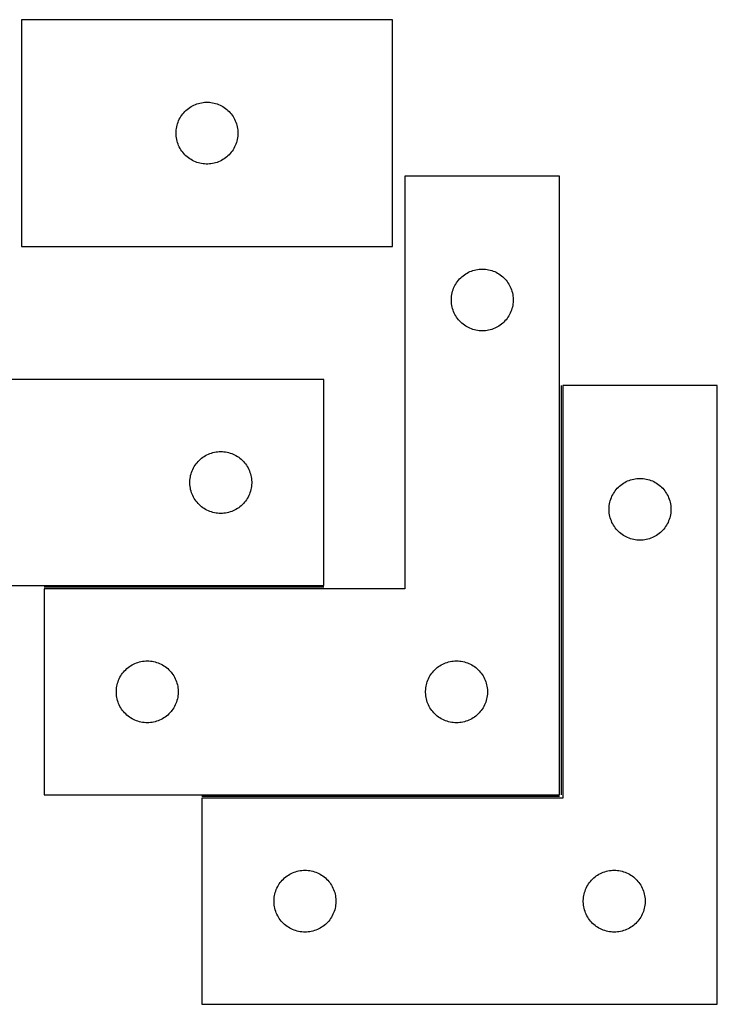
# Model space of a CAD drawing. Header units: millimetres. Extents: x 7 to 1493, y 7 to 485.
# Tile 6 of 6: x 1155 to 1493, y 7 to 484. Entities that reach past the tile are written whole.
import ezdxf

# ---------------------------------------------------------------- set-up
doc = ezdxf.new("R2010")
doc.units = ezdxf.units.MM
doc.layers.add('COMMON', color=5, linetype='CONTINUOUS', true_color=0x0000ff)
doc.layers.add('CUT', color=7, linetype='CONTINUOUS', true_color=0x000000)

msp = doc.modelspace()

# ---------------------------------------------------------------- linework, layer by layer
at = {"layer": 'COMMON'}
for p, q in [((1417.141898, 306.657256), (1417.141898, 108.157257)), ((1302.04363, 208.907258), (1166.391898, 208.907258)), ((1416.391898, 107.407257), (1242.891899, 107.407257))]:
    msp.add_line(p, q, dxfattribs=at)
at = {"layer": 'CUT'}
for p, q in [((1335.362244, 484.053253), (1155.362244, 484.053253)), ((1155.362244, 484.053253), (1155.362244, 374.053253)), ((1335.362244, 374.053253), (1335.362244, 484.053253)), ((1243.436269, 443.929093), (1244.204612, 444.008515)), ((1244.204612, 444.008515), (1244.976025, 444.04828)), ((1244.976025, 444.04828), (1245.748463, 444.04828)), ((1245.748463, 444.04828), (1246.519876, 444.008515)), ((1246.519876, 444.008515), (1247.288219, 443.929093)), ((1234.095265, 438.955534), (1234.619961, 439.522415)), ((1234.619961, 439.522415), (1235.173144, 440.061533)), ((1235.173144, 440.061533), (1235.753346, 440.571459)), ((1235.753346, 440.571459), (1236.35903, 441.050841)), ((1236.35903, 441.050841), (1236.988588, 441.498408)), ((1236.988588, 441.498408), (1237.640352, 441.912972)), ((1237.640352, 441.912972), (1238.312593, 442.293434)), ((1238.312593, 442.293434), (1239.003528, 442.638786)), ((1239.003528, 442.638786), (1239.711325, 442.948112)), ((1239.711325, 442.948112), (1240.434108, 443.220591)), ((1240.434108, 443.220591), (1241.169959, 443.455501)), ((1241.169959, 443.455501), (1241.916928, 443.652218)), ((1241.916928, 443.652218), (1242.673033, 443.810222)), ((1242.673033, 443.810222), (1243.436269, 443.929093)), ((1247.288219, 443.929093), (1248.051455, 443.810222)), ((1248.051455, 443.810222), (1248.80756, 443.652218)), ((1248.80756, 443.652218), (1249.554528, 443.455501)), ((1249.554528, 443.455501), (1250.29038, 443.220591)), ((1250.29038, 443.220591), (1251.013162, 442.948112)), ((1251.013162, 442.948112), (1251.72096, 442.638786)), ((1251.72096, 442.638786), (1252.411895, 442.293434)), ((1252.411895, 442.293434), (1253.084136, 441.912972)), ((1253.084136, 441.912972), (1253.7359, 441.498408)), ((1253.7359, 441.498408), (1254.365458, 441.050841)), ((1254.365458, 441.050841), (1254.971142, 440.571459)), ((1254.971142, 440.571459), (1255.551344, 440.061533)), ((1255.551344, 440.061533), (1256.104527, 439.522415)), ((1256.104527, 439.522415), (1256.629223, 438.955534)), ((1231.326492, 434.344534), (1231.61749, 435.060061)), ((1231.61749, 435.060061), (1231.944938, 435.759659)), ((1231.944938, 435.759659), (1232.307965, 436.441474)), ((1232.307965, 436.441474), (1232.705611, 437.103695)), ((1232.705611, 437.103695), (1233.136819, 437.744569)), ((1233.136819, 437.744569), (1233.600447, 438.362395)), ((1233.600447, 438.362395), (1234.095265, 438.955534)), ((1256.629223, 438.955534), (1257.124041, 438.362395)), ((1257.124041, 438.362395), (1257.587669, 437.744569)), ((1257.587669, 437.744569), (1258.018877, 437.103695)), ((1258.018877, 437.103695), (1258.416523, 436.441474)), ((1258.416523, 436.441474), (1258.77955, 435.759659)), ((1258.77955, 435.759659), (1259.106997, 435.060061)), ((1259.106997, 435.060061), (1259.397996, 434.344534)), ((1230.362244, 429.053253), (1230.382133, 429.825434)), ((1230.382133, 429.825434), (1230.441746, 430.595567)), ((1230.441746, 430.595567), (1230.540925, 431.361611)), ((1230.540925, 431.361611), (1230.679409, 432.121533)), ((1230.679409, 432.121533), (1230.856828, 432.873319)), ((1230.856828, 432.873319), (1231.072713, 433.614975)), ((1231.072713, 433.614975), (1231.326492, 434.344534)), ((1259.397996, 434.344534), (1259.651775, 433.614975)), ((1259.651775, 433.614975), (1259.86766, 432.873319)), ((1259.86766, 432.873319), (1260.045079, 432.121533)), ((1260.045079, 432.121533), (1260.183562, 431.361611)), ((1260.183562, 431.361611), (1260.282742, 430.595567)), ((1260.282742, 430.595567), (1260.342355, 429.825434)), ((1260.342355, 429.825434), (1260.362244, 429.053253)), ((1230.382133, 428.281071), (1230.362244, 429.053253)), ((1230.441746, 427.510938), (1230.382133, 428.281071)), ((1230.540925, 426.744894), (1230.441746, 427.510938)), ((1230.679409, 425.984972), (1230.540925, 426.744894)), ((1230.856828, 425.233186), (1230.679409, 425.984972)), ((1231.072713, 424.49153), (1230.856828, 425.233186)), ((1259.86766, 425.233186), (1259.651775, 424.49153)), ((1260.045079, 425.984972), (1259.86766, 425.233186)), ((1260.183562, 426.744894), (1260.045079, 425.984972)), ((1260.282742, 427.510938), (1260.183562, 426.744894)), ((1260.342355, 428.281071), (1260.282742, 427.510938)), ((1260.362244, 429.053253), (1260.342355, 428.281071)), ((1231.326492, 423.761971), (1231.072713, 424.49153)), ((1231.61749, 423.046444), (1231.326492, 423.761971)), ((1231.944938, 422.346846), (1231.61749, 423.046444)), ((1232.307965, 421.665031), (1231.944938, 422.346846)), ((1232.705611, 421.00281), (1232.307965, 421.665031)), ((1233.136819, 420.361936), (1232.705611, 421.00281)), ((1233.600447, 419.74411), (1233.136819, 420.361936)), ((1257.587669, 420.361936), (1257.124041, 419.74411)), ((1258.018877, 421.00281), (1257.587669, 420.361936)), ((1258.416523, 421.665031), (1258.018877, 421.00281)), ((1258.77955, 422.346846), (1258.416523, 421.665031)), ((1259.106997, 423.046444), (1258.77955, 422.346846)), ((1259.397996, 423.761971), (1259.106997, 423.046444)), ((1259.651775, 424.49153), (1259.397996, 423.761971)), ((1234.095265, 419.150971), (1233.600447, 419.74411)), ((1234.619961, 418.58409), (1234.095265, 419.150971)), ((1235.173144, 418.044972), (1234.619961, 418.58409)), ((1235.753346, 417.535046), (1235.173144, 418.044972)), ((1236.35903, 417.055664), (1235.753346, 417.535046)), ((1236.988588, 416.608097), (1236.35903, 417.055664)), ((1237.640352, 416.193533), (1236.988588, 416.608097)), ((1238.312593, 415.813071), (1237.640352, 416.193533)), ((1239.003528, 415.467719), (1238.312593, 415.813071)), ((1239.711325, 415.158393), (1239.003528, 415.467719)), ((1251.72096, 415.467719), (1251.013162, 415.158393)), ((1252.411895, 415.813071), (1251.72096, 415.467719)), ((1253.084136, 416.193533), (1252.411895, 415.813071)), ((1253.7359, 416.608097), (1253.084136, 416.193533)), ((1254.365458, 417.055664), (1253.7359, 416.608097)), ((1254.971142, 417.535046), (1254.365458, 417.055664)), ((1255.551344, 418.044972), (1254.971142, 417.535046)), ((1256.104527, 418.58409), (1255.551344, 418.044972)), ((1256.629223, 419.150971), (1256.104527, 418.58409)), ((1257.124041, 419.74411), (1256.629223, 419.150971)), ((1240.434108, 414.885914), (1239.711325, 415.158393)), ((1241.169959, 414.651004), (1240.434108, 414.885914)), ((1241.916928, 414.454287), (1241.169959, 414.651004)), ((1242.673033, 414.296283), (1241.916928, 414.454287)), ((1243.436269, 414.177412), (1242.673033, 414.296283)), ((1244.204612, 414.09799), (1243.436269, 414.177412)), ((1244.976025, 414.058225), (1244.204612, 414.09799)), ((1245.748463, 414.058225), (1244.976025, 414.058225)), ((1246.519876, 414.09799), (1245.748463, 414.058225)), ((1247.288219, 414.177412), (1246.519876, 414.09799)), ((1248.051455, 414.296283), (1247.288219, 414.177412)), ((1248.80756, 414.454287), (1248.051455, 414.296283)), ((1249.554528, 414.651004), (1248.80756, 414.454287)), ((1250.29038, 414.885914), (1249.554528, 414.651004)), ((1251.013162, 415.158393), (1250.29038, 414.885914)), ((1416.391898, 408.157257), (1341.391898, 408.157257)), ((1341.391898, 408.157257), (1341.391898, 208.157257)), ((1416.391898, 108.157257), (1416.391898, 408.157257)), ((1155.362244, 374.053253), (1335.362244, 374.053253)), ((1375.071831, 362.662673), (1375.823617, 362.840093)), ((1375.823617, 362.840093), (1376.583539, 362.978576)), ((1376.583539, 362.978576), (1377.349583, 363.077756)), ((1377.349583, 363.077756), (1378.119716, 363.137369)), ((1378.119716, 363.137369), (1378.891898, 363.157257)), ((1378.891898, 363.157257), (1379.664079, 363.137369)), ((1379.664079, 363.137369), (1380.434213, 363.077756)), ((1380.434213, 363.077756), (1381.200256, 362.978576)), ((1381.200256, 362.978576), (1381.960179, 362.840093)), ((1381.960179, 362.840093), (1382.711965, 362.662673)), ((1367.373691, 357.766155), (1367.883617, 358.346358)), ((1367.883617, 358.346358), (1368.422735, 358.89954)), ((1368.422735, 358.89954), (1368.989616, 359.424236)), ((1368.989616, 359.424236), (1369.582755, 359.919055)), ((1369.582755, 359.919055), (1370.200581, 360.382683)), ((1370.200581, 360.382683), (1370.841455, 360.813891)), ((1370.841455, 360.813891), (1371.503677, 361.211536)), ((1371.503677, 361.211536), (1372.185491, 361.574564)), ((1372.185491, 361.574564), (1372.885089, 361.902011)), ((1372.885089, 361.902011), (1373.600616, 362.19301)), ((1373.600616, 362.19301), (1374.330175, 362.446788)), ((1374.330175, 362.446788), (1375.071831, 362.662673)), ((1382.711965, 362.662673), (1383.45362, 362.446788)), ((1383.45362, 362.446788), (1384.183179, 362.19301)), ((1384.183179, 362.19301), (1384.898706, 361.902011)), ((1384.898706, 361.902011), (1385.598305, 361.574564)), ((1385.598305, 361.574564), (1386.280119, 361.211536)), ((1386.280119, 361.211536), (1386.942341, 360.813891)), ((1386.942341, 360.813891), (1387.583214, 360.382683)), ((1387.583214, 360.382683), (1388.20104, 359.919055)), ((1388.20104, 359.919055), (1388.79418, 359.424236)), ((1388.79418, 359.424236), (1389.36106, 358.89954)), ((1389.36106, 358.89954), (1389.900178, 358.346358)), ((1389.900178, 358.346358), (1390.410104, 357.766155)), ((1364.724559, 353.085393), (1364.997038, 353.808176)), ((1364.997038, 353.808176), (1365.306364, 354.515973)), ((1365.306364, 354.515973), (1365.651716, 355.206909)), ((1365.651716, 355.206909), (1366.032178, 355.87915)), ((1366.032178, 355.87915), (1366.446742, 356.530913)), ((1366.446742, 356.530913), (1366.894309, 357.160472)), ((1366.894309, 357.160472), (1367.373691, 357.766155)), ((1390.410104, 357.766155), (1390.889486, 357.160472)), ((1390.889486, 357.160472), (1391.337053, 356.530913)), ((1391.337053, 356.530913), (1391.751617, 355.87915)), ((1391.751617, 355.87915), (1392.13208, 355.206909)), ((1392.13208, 355.206909), (1392.477432, 354.515973)), ((1392.477432, 354.515973), (1392.786757, 353.808176)), ((1392.786757, 353.808176), (1393.059236, 353.085393)), ((1363.896871, 348.543476), (1363.936635, 349.314889)), ((1363.896871, 347.771039), (1363.896871, 348.543476)), ((1363.936635, 349.314889), (1364.016058, 350.083233)), ((1364.016058, 350.083233), (1364.134928, 350.846469)), ((1364.134928, 350.846469), (1364.292932, 351.602574)), ((1364.292932, 351.602574), (1364.48965, 352.349542)), ((1364.48965, 352.349542), (1364.724559, 353.085393)), ((1393.059236, 353.085393), (1393.294146, 352.349542)), ((1393.294146, 352.349542), (1393.490863, 351.602574)), ((1393.490863, 351.602574), (1393.648867, 350.846469)), ((1393.648867, 350.846469), (1393.767738, 350.083233)), ((1393.767738, 350.083233), (1393.847161, 349.314889)), ((1393.847161, 349.314889), (1393.886925, 348.543476)), ((1393.886925, 348.543476), (1393.886925, 347.771039)), ((1363.936635, 346.999626), (1363.896871, 347.771039)), ((1364.016058, 346.231282), (1363.936635, 346.999626)), ((1364.134928, 345.468046), (1364.016058, 346.231282)), ((1364.292932, 344.711941), (1364.134928, 345.468046)), ((1364.48965, 343.964973), (1364.292932, 344.711941)), ((1364.724559, 343.229122), (1364.48965, 343.964973)), ((1393.294146, 343.964973), (1393.059236, 343.229122)), ((1393.490863, 344.711941), (1393.294146, 343.964973)), ((1393.648867, 345.468046), (1393.490863, 344.711941)), ((1393.767738, 346.231282), (1393.648867, 345.468046)), ((1393.847161, 346.999626), (1393.767738, 346.231282)), ((1393.886925, 347.771039), (1393.847161, 346.999626)), ((1364.997038, 342.506339), (1364.724559, 343.229122)), ((1365.306364, 341.798542), (1364.997038, 342.506339)), ((1365.651716, 341.107606), (1365.306364, 341.798542)), ((1366.032178, 340.435365), (1365.651716, 341.107606)), ((1366.446742, 339.783602), (1366.032178, 340.435365)), ((1366.894309, 339.154043), (1366.446742, 339.783602)), ((1367.373691, 338.54836), (1366.894309, 339.154043)), ((1390.889486, 339.154043), (1390.410104, 338.54836)), ((1391.337053, 339.783602), (1390.889486, 339.154043)), ((1391.751617, 340.435365), (1391.337053, 339.783602)), ((1392.13208, 341.107606), (1391.751617, 340.435365)), ((1392.477432, 341.798542), (1392.13208, 341.107606)), ((1392.786757, 342.506339), (1392.477432, 341.798542)), ((1393.059236, 343.229122), (1392.786757, 342.506339)), ((1367.883617, 337.968157), (1367.373691, 338.54836)), ((1368.422735, 337.414975), (1367.883617, 337.968157)), ((1368.989616, 336.890279), (1368.422735, 337.414975)), ((1369.582755, 336.39546), (1368.989616, 336.890279)), ((1370.200581, 335.931832), (1369.582755, 336.39546)), ((1370.841455, 335.500624), (1370.200581, 335.931832)), ((1371.503677, 335.102979), (1370.841455, 335.500624)), ((1372.185491, 334.739951), (1371.503677, 335.102979)), ((1372.885089, 334.412504), (1372.185491, 334.739951)), ((1373.600616, 334.121505), (1372.885089, 334.412504)), ((1384.898706, 334.412504), (1384.183179, 334.121505)), ((1385.598305, 334.739951), (1384.898706, 334.412504)), ((1386.280119, 335.102979), (1385.598305, 334.739951)), ((1386.942341, 335.500624), (1386.280119, 335.102979)), ((1387.583214, 335.931832), (1386.942341, 335.500624)), ((1388.20104, 336.39546), (1387.583214, 335.931832)), ((1388.79418, 336.890279), (1388.20104, 336.39546)), ((1389.36106, 337.414975), (1388.79418, 336.890279)), ((1389.900178, 337.968157), (1389.36106, 337.414975)), ((1390.410104, 338.54836), (1389.900178, 337.968157)), ((1374.330175, 333.867727), (1373.600616, 334.121505)), ((1375.071831, 333.651842), (1374.330175, 333.867727)), ((1375.823617, 333.474422), (1375.071831, 333.651842)), ((1376.583539, 333.335939), (1375.823617, 333.474422)), ((1377.349583, 333.236759), (1376.583539, 333.335939)), ((1378.119716, 333.177146), (1377.349583, 333.236759)), ((1378.891898, 333.157257), (1378.119716, 333.177146)), ((1379.664079, 333.177146), (1378.891898, 333.157257)), ((1380.434213, 333.236759), (1379.664079, 333.177146)), ((1381.200256, 333.335939), (1380.434213, 333.236759)), ((1381.960179, 333.474422), (1381.200256, 333.335939)), ((1382.711965, 333.651842), (1381.960179, 333.474422)), ((1383.45362, 333.867727), (1382.711965, 333.651842)), ((1384.183179, 334.121505), (1383.45362, 333.867727)), ((1302.04363, 309.657258), (1052.04363, 309.657258)), ((1302.04363, 209.657258), (1302.04363, 309.657258)), ((1492.891899, 306.657256), (1417.891899, 306.657256)), ((1417.891899, 306.657256), (1417.891899, 106.657256)), ((1492.891899, 6.657256), (1492.891899, 306.657256)), ((1243.352314, 271.882684), (1243.993188, 272.313892)), ((1243.993188, 272.313892), (1244.655409, 272.711537)), ((1244.655409, 272.711537), (1245.337224, 273.074565)), ((1245.337224, 273.074565), (1246.036822, 273.402012)), ((1246.036822, 273.402012), (1246.752349, 273.693011)), ((1246.752349, 273.693011), (1247.481908, 273.946789)), ((1247.481908, 273.946789), (1248.223564, 274.162674)), ((1248.223564, 274.162674), (1248.975349, 274.340094)), ((1248.975349, 274.340094), (1249.735272, 274.478577)), ((1249.735272, 274.478577), (1250.501315, 274.577757)), ((1250.501315, 274.577757), (1251.271449, 274.63737)), ((1251.271449, 274.63737), (1252.04363, 274.657258)), ((1252.04363, 274.657258), (1252.815812, 274.63737)), ((1252.815812, 274.63737), (1253.585945, 274.577757)), ((1253.585945, 274.577757), (1254.351989, 274.478577)), ((1254.351989, 274.478577), (1255.111911, 274.340094)), ((1255.111911, 274.340094), (1255.863697, 274.162674)), ((1255.863697, 274.162674), (1256.605353, 273.946789)), ((1256.605353, 273.946789), (1257.334912, 273.693011)), ((1257.334912, 273.693011), (1258.050439, 273.402012)), ((1258.050439, 273.402012), (1258.750037, 273.074565)), ((1258.750037, 273.074565), (1259.431851, 272.711537)), ((1259.431851, 272.711537), (1260.094073, 272.313892)), ((1260.094073, 272.313892), (1260.734947, 271.882684)), ((1238.803448, 266.70691), (1239.183911, 267.379151)), ((1239.183911, 267.379151), (1239.598475, 268.030914)), ((1239.598475, 268.030914), (1240.046042, 268.660473)), ((1240.046042, 268.660473), (1240.525424, 269.266156)), ((1240.525424, 269.266156), (1241.03535, 269.846359)), ((1241.03535, 269.846359), (1241.574468, 270.399541)), ((1241.574468, 270.399541), (1242.141349, 270.924237)), ((1242.141349, 270.924237), (1242.734488, 271.419056)), ((1242.734488, 271.419056), (1243.352314, 271.882684)), ((1260.734947, 271.882684), (1261.352773, 271.419056)), ((1261.352773, 271.419056), (1261.945912, 270.924237)), ((1261.945912, 270.924237), (1262.512793, 270.399541)), ((1262.512793, 270.399541), (1263.051911, 269.846359)), ((1263.051911, 269.846359), (1263.561837, 269.266156)), ((1263.561837, 269.266156), (1264.041219, 268.660473)), ((1264.041219, 268.660473), (1264.488786, 268.030914)), ((1264.488786, 268.030914), (1264.90335, 267.379151)), ((1264.90335, 267.379151), (1265.283812, 266.70691)), ((1237.286661, 262.34647), (1237.444665, 263.102575)), ((1237.444665, 263.102575), (1237.641382, 263.849543)), ((1237.641382, 263.849543), (1237.876292, 264.585394)), ((1237.876292, 264.585394), (1238.148771, 265.308177)), ((1238.148771, 265.308177), (1238.458096, 266.015974)), ((1238.458096, 266.015974), (1238.803448, 266.70691)), ((1265.283812, 266.70691), (1265.629164, 266.015974)), ((1265.629164, 266.015974), (1265.93849, 265.308177)), ((1265.93849, 265.308177), (1266.210969, 264.585394)), ((1266.210969, 264.585394), (1266.445879, 263.849543)), ((1266.445879, 263.849543), (1266.642596, 263.102575)), ((1266.642596, 263.102575), (1266.8006, 262.34647)), ((1237.048603, 260.043477), (1237.088368, 260.81489)), ((1237.048603, 259.27104), (1237.048603, 260.043477)), ((1237.088368, 258.499627), (1237.048603, 259.27104)), ((1237.088368, 260.81489), (1237.16779, 261.583234)), ((1237.16779, 257.731283), (1237.088368, 258.499627)), ((1237.16779, 261.583234), (1237.286661, 262.34647)), ((1266.8006, 262.34647), (1266.919471, 261.583234)), ((1266.919471, 261.583234), (1266.998893, 260.81489)), ((1266.998893, 258.499627), (1266.919471, 257.731283)), ((1266.998893, 260.81489), (1267.038657, 260.043477)), ((1267.038657, 259.27104), (1266.998893, 258.499627)), ((1267.038657, 260.043477), (1267.038657, 259.27104)), ((1444.922736, 257.399539), (1445.489617, 257.924235)), ((1445.489617, 257.924235), (1446.082756, 258.419054)), ((1446.082756, 258.419054), (1446.700582, 258.882682)), ((1446.700582, 258.882682), (1447.341456, 259.31389)), ((1447.341456, 259.31389), (1448.003678, 259.711535)), ((1448.003678, 259.711535), (1448.685492, 260.074563)), ((1448.685492, 260.074563), (1449.38509, 260.40201)), ((1449.38509, 260.40201), (1450.100617, 260.693009)), ((1450.100617, 260.693009), (1450.830176, 260.946787)), ((1450.830176, 260.946787), (1451.571832, 261.162672)), ((1451.571832, 261.162672), (1452.323618, 261.340092)), ((1452.323618, 261.340092), (1453.08354, 261.478575)), ((1453.08354, 261.478575), (1453.849584, 261.577755)), ((1453.849584, 261.577755), (1454.619717, 261.637368)), ((1454.619717, 261.637368), (1455.391899, 261.657256)), ((1455.391899, 261.657256), (1456.16408, 261.637368)), ((1456.16408, 261.637368), (1456.934214, 261.577755)), ((1456.934214, 261.577755), (1457.700257, 261.478575)), ((1457.700257, 261.478575), (1458.46018, 261.340092)), ((1458.46018, 261.340092), (1459.211966, 261.162672)), ((1459.211966, 261.162672), (1459.953621, 260.946787)), ((1459.953621, 260.946787), (1460.68318, 260.693009)), ((1460.68318, 260.693009), (1461.398707, 260.40201)), ((1461.398707, 260.40201), (1462.098306, 260.074563)), ((1462.098306, 260.074563), (1462.78012, 259.711535)), ((1462.78012, 259.711535), (1463.442342, 259.31389)), ((1463.442342, 259.31389), (1464.083215, 258.882682)), ((1464.083215, 258.882682), (1464.701041, 258.419054)), ((1464.701041, 258.419054), (1465.294181, 257.924235)), ((1465.294181, 257.924235), (1465.861061, 257.399539)), ((1237.286661, 256.968047), (1237.16779, 257.731283)), ((1237.444665, 256.211942), (1237.286661, 256.968047)), ((1237.641382, 255.464974), (1237.444665, 256.211942)), ((1237.876292, 254.729123), (1237.641382, 255.464974)), ((1238.148771, 254.00634), (1237.876292, 254.729123)), ((1238.458096, 253.298543), (1238.148771, 254.00634)), ((1238.803448, 252.607607), (1238.458096, 253.298543)), ((1265.629164, 253.298543), (1265.283812, 252.607607)), ((1265.93849, 254.00634), (1265.629164, 253.298543)), ((1266.210969, 254.729123), (1265.93849, 254.00634)), ((1266.445879, 255.464974), (1266.210969, 254.729123)), ((1266.642596, 256.211942), (1266.445879, 255.464974)), ((1266.8006, 256.968047), (1266.642596, 256.211942)), ((1266.919471, 257.731283), (1266.8006, 256.968047)), ((1441.806365, 253.015972), (1442.151717, 253.706908)), ((1442.151717, 253.706908), (1442.532179, 254.379149)), ((1442.532179, 254.379149), (1442.946743, 255.030912)), ((1442.946743, 255.030912), (1443.39431, 255.660471)), ((1443.39431, 255.660471), (1443.873692, 256.266154)), ((1443.873692, 256.266154), (1444.383618, 256.846357)), ((1444.383618, 256.846357), (1444.922736, 257.399539)), ((1465.861061, 257.399539), (1466.400179, 256.846357)), ((1466.400179, 256.846357), (1466.910105, 256.266154)), ((1466.910105, 256.266154), (1467.389487, 255.660471)), ((1467.389487, 255.660471), (1467.837054, 255.030912)), ((1467.837054, 255.030912), (1468.251618, 254.379149)), ((1468.251618, 254.379149), (1468.632081, 253.706908)), ((1468.632081, 253.706908), (1468.977433, 253.015972)), ((1239.183911, 251.935366), (1238.803448, 252.607607)), ((1239.598475, 251.283603), (1239.183911, 251.935366)), ((1240.046042, 250.654044), (1239.598475, 251.283603)), ((1240.525424, 250.048361), (1240.046042, 250.654044)), ((1241.03535, 249.468158), (1240.525424, 250.048361)), ((1241.574468, 248.914976), (1241.03535, 249.468158)), ((1242.141349, 248.39028), (1241.574468, 248.914976)), ((1242.734488, 247.895461), (1242.141349, 248.39028)), ((1261.945912, 248.39028), (1261.352773, 247.895461)), ((1262.512793, 248.914976), (1261.945912, 248.39028)), ((1263.051911, 249.468158), (1262.512793, 248.914976)), ((1263.561837, 250.048361), (1263.051911, 249.468158)), ((1264.041219, 250.654044), (1263.561837, 250.048361)), ((1264.488786, 251.283603), (1264.041219, 250.654044)), ((1264.90335, 251.935366), (1264.488786, 251.283603)), ((1265.283812, 252.607607), (1264.90335, 251.935366)), ((1440.436636, 247.814888), (1440.516059, 248.583232)), ((1440.516059, 248.583232), (1440.634929, 249.346468)), ((1440.634929, 249.346468), (1440.792933, 250.102573)), ((1440.792933, 250.102573), (1440.989651, 250.849541)), ((1440.989651, 250.849541), (1441.22456, 251.585392)), ((1441.22456, 251.585392), (1441.497039, 252.308175)), ((1441.497039, 252.308175), (1441.806365, 253.015972)), ((1468.977433, 253.015972), (1469.286758, 252.308175)), ((1469.286758, 252.308175), (1469.559237, 251.585392)), ((1469.559237, 251.585392), (1469.794147, 250.849541)), ((1469.794147, 250.849541), (1469.990864, 250.102573)), ((1469.990864, 250.102573), (1470.148868, 249.346468)), ((1470.148868, 249.346468), (1470.267739, 248.583232)), ((1470.267739, 248.583232), (1470.347162, 247.814888)), ((1243.352314, 247.431833), (1242.734488, 247.895461)), ((1243.993188, 247.000625), (1243.352314, 247.431833)), ((1244.655409, 246.60298), (1243.993188, 247.000625)), ((1245.337224, 246.239952), (1244.655409, 246.60298)), ((1246.036822, 245.912505), (1245.337224, 246.239952)), ((1246.752349, 245.621506), (1246.036822, 245.912505)), ((1247.481908, 245.367728), (1246.752349, 245.621506)), ((1248.223564, 245.151843), (1247.481908, 245.367728)), ((1248.975349, 244.974423), (1248.223564, 245.151843)), ((1249.735272, 244.83594), (1248.975349, 244.974423)), ((1250.501315, 244.73676), (1249.735272, 244.83594)), ((1251.271449, 244.677147), (1250.501315, 244.73676)), ((1252.04363, 244.657258), (1251.271449, 244.677147)), ((1252.815812, 244.677147), (1252.04363, 244.657258)), ((1253.585945, 244.73676), (1252.815812, 244.677147)), ((1254.351989, 244.83594), (1253.585945, 244.73676)), ((1255.111911, 244.974423), (1254.351989, 244.83594)), ((1255.863697, 245.151843), (1255.111911, 244.974423)), ((1256.605353, 245.367728), (1255.863697, 245.151843)), ((1257.334912, 245.621506), (1256.605353, 245.367728)), ((1258.050439, 245.912505), (1257.334912, 245.621506)), ((1258.750037, 246.239952), (1258.050439, 245.912505)), ((1259.431851, 246.60298), (1258.750037, 246.239952)), ((1260.094073, 247.000625), (1259.431851, 246.60298)), ((1260.734947, 247.431833), (1260.094073, 247.000625)), ((1261.352773, 247.895461), (1260.734947, 247.431833)), ((1440.396872, 247.043475), (1440.436636, 247.814888)), ((1440.396872, 246.271038), (1440.396872, 247.043475)), ((1440.436636, 245.499625), (1440.396872, 246.271038)), ((1440.516059, 244.731281), (1440.436636, 245.499625)), ((1440.634929, 243.968045), (1440.516059, 244.731281)), ((1440.792933, 243.21194), (1440.634929, 243.968045)), ((1470.148868, 243.968045), (1469.990864, 243.21194)), ((1470.267739, 244.731281), (1470.148868, 243.968045)), ((1470.347162, 245.499625), (1470.267739, 244.731281)), ((1470.347162, 247.814888), (1470.386926, 247.043475)), ((1470.386926, 246.271038), (1470.347162, 245.499625)), ((1470.386926, 247.043475), (1470.386926, 246.271038)), ((1440.989651, 242.464972), (1440.792933, 243.21194)), ((1441.22456, 241.729121), (1440.989651, 242.464972)), ((1441.497039, 241.006338), (1441.22456, 241.729121)), ((1441.806365, 240.298541), (1441.497039, 241.006338)), ((1442.151717, 239.607605), (1441.806365, 240.298541)), ((1442.532179, 238.935364), (1442.151717, 239.607605)), ((1442.946743, 238.283601), (1442.532179, 238.935364)), ((1468.251618, 238.935364), (1467.837054, 238.283601)), ((1468.632081, 239.607605), (1468.251618, 238.935364)), ((1468.977433, 240.298541), (1468.632081, 239.607605)), ((1469.286758, 241.006338), (1468.977433, 240.298541)), ((1469.559237, 241.729121), (1469.286758, 241.006338)), ((1469.794147, 242.464972), (1469.559237, 241.729121)), ((1469.990864, 243.21194), (1469.794147, 242.464972)), ((1443.39431, 237.654042), (1442.946743, 238.283601)), ((1443.873692, 237.048359), (1443.39431, 237.654042)), ((1444.383618, 236.468156), (1443.873692, 237.048359)), ((1444.922736, 235.914974), (1444.383618, 236.468156)), ((1445.489617, 235.390278), (1444.922736, 235.914974)), ((1446.082756, 234.895459), (1445.489617, 235.390278)), ((1446.700582, 234.431831), (1446.082756, 234.895459)), ((1447.341456, 234.000623), (1446.700582, 234.431831)), ((1448.003678, 233.602978), (1447.341456, 234.000623)), ((1463.442342, 234.000623), (1462.78012, 233.602978)), ((1464.083215, 234.431831), (1463.442342, 234.000623)), ((1464.701041, 234.895459), (1464.083215, 234.431831)), ((1465.294181, 235.390278), (1464.701041, 234.895459)), ((1465.861061, 235.914974), (1465.294181, 235.390278)), ((1466.400179, 236.468156), (1465.861061, 235.914974)), ((1466.910105, 237.048359), (1466.400179, 236.468156)), ((1467.389487, 237.654042), (1466.910105, 237.048359)), ((1467.837054, 238.283601), (1467.389487, 237.654042)), ((1448.685492, 233.23995), (1448.003678, 233.602978)), ((1449.38509, 232.912503), (1448.685492, 233.23995)), ((1450.100617, 232.621504), (1449.38509, 232.912503)), ((1450.830176, 232.367726), (1450.100617, 232.621504)), ((1451.571832, 232.151841), (1450.830176, 232.367726)), ((1452.323618, 231.974421), (1451.571832, 232.151841)), ((1453.08354, 231.835938), (1452.323618, 231.974421)), ((1453.849584, 231.736758), (1453.08354, 231.835938)), ((1454.619717, 231.677145), (1453.849584, 231.736758)), ((1455.391899, 231.657256), (1454.619717, 231.677145)), ((1456.16408, 231.677145), (1455.391899, 231.657256)), ((1456.934214, 231.736758), (1456.16408, 231.677145)), ((1457.700257, 231.835938), (1456.934214, 231.736758)), ((1458.46018, 231.974421), (1457.700257, 231.835938)), ((1459.211966, 232.151841), (1458.46018, 231.974421)), ((1459.953621, 232.367726), (1459.211966, 232.151841)), ((1460.68318, 232.621504), (1459.953621, 232.367726)), ((1461.398707, 232.912503), (1460.68318, 232.621504)), ((1462.098306, 233.23995), (1461.398707, 232.912503)), ((1462.78012, 233.602978), (1462.098306, 233.23995)), ((1127.04363, 209.657258), (1302.04363, 209.657258)), ((1341.391898, 208.157257), (1166.391898, 208.157257)), ((1166.391898, 208.157257), (1166.391898, 108.157257)), ((1209.685491, 171.574564), (1210.385089, 171.902011)), ((1210.385089, 171.902011), (1211.100616, 172.19301)), ((1211.100616, 172.19301), (1211.830175, 172.446788)), ((1211.830175, 172.446788), (1212.571831, 172.662673)), ((1212.571831, 172.662673), (1213.323617, 172.840093)), ((1213.323617, 172.840093), (1214.083539, 172.978576)), ((1214.083539, 172.978576), (1214.849583, 173.077756)), ((1214.849583, 173.077756), (1215.619716, 173.137369)), ((1215.619716, 173.137369), (1216.391898, 173.157257)), ((1216.391898, 173.157257), (1217.164079, 173.137369)), ((1217.164079, 173.137369), (1217.934213, 173.077756)), ((1217.934213, 173.077756), (1218.700256, 172.978576)), ((1218.700256, 172.978576), (1219.460179, 172.840093)), ((1219.460179, 172.840093), (1220.211965, 172.662673)), ((1220.211965, 172.662673), (1220.95362, 172.446788)), ((1220.95362, 172.446788), (1221.683179, 172.19301)), ((1221.683179, 172.19301), (1222.398706, 171.902011)), ((1222.398706, 171.902011), (1223.098305, 171.574564)), ((1359.685491, 171.574564), (1360.385089, 171.902011)), ((1360.385089, 171.902011), (1361.100616, 172.19301)), ((1361.100616, 172.19301), (1361.830175, 172.446788)), ((1361.830175, 172.446788), (1362.571831, 172.662673)), ((1362.571831, 172.662673), (1363.323617, 172.840093)), ((1363.323617, 172.840093), (1364.083539, 172.978576)), ((1364.083539, 172.978576), (1364.849583, 173.077756)), ((1364.849583, 173.077756), (1365.619716, 173.137369)), ((1365.619716, 173.137369), (1366.391898, 173.157257)), ((1366.391898, 173.157257), (1367.164079, 173.137369)), ((1367.164079, 173.137369), (1367.934213, 173.077756)), ((1367.934213, 173.077756), (1368.700256, 172.978576)), ((1368.700256, 172.978576), (1369.460179, 172.840093)), ((1369.460179, 172.840093), (1370.211965, 172.662673)), ((1370.211965, 172.662673), (1370.95362, 172.446788)), ((1370.95362, 172.446788), (1371.683179, 172.19301)), ((1371.683179, 172.19301), (1372.398706, 171.902011)), ((1372.398706, 171.902011), (1373.098305, 171.574564)), ((1203.946742, 166.530913), (1204.394309, 167.160472)), ((1204.394309, 167.160472), (1204.873691, 167.766155)), ((1204.873691, 167.766155), (1205.383617, 168.346358)), ((1205.383617, 168.346358), (1205.922735, 168.89954)), ((1205.922735, 168.89954), (1206.489616, 169.424236)), ((1206.489616, 169.424236), (1207.082755, 169.919055)), ((1207.082755, 169.919055), (1207.700581, 170.382683)), ((1207.700581, 170.382683), (1208.341455, 170.813891)), ((1208.341455, 170.813891), (1209.003677, 171.211536)), ((1209.003677, 171.211536), (1209.685491, 171.574564)), ((1223.098305, 171.574564), (1223.780119, 171.211536)), ((1223.780119, 171.211536), (1224.442341, 170.813891)), ((1224.442341, 170.813891), (1225.083214, 170.382683)), ((1225.083214, 170.382683), (1225.70104, 169.919055)), ((1225.70104, 169.919055), (1226.29418, 169.424236)), ((1226.29418, 169.424236), (1226.86106, 168.89954)), ((1226.86106, 168.89954), (1227.400178, 168.346358)), ((1227.400178, 168.346358), (1227.910104, 167.766155)), ((1227.910104, 167.766155), (1228.389486, 167.160472)), ((1228.389486, 167.160472), (1228.837053, 166.530913)), ((1353.946742, 166.530913), (1354.394309, 167.160472)), ((1354.394309, 167.160472), (1354.873691, 167.766155)), ((1354.873691, 167.766155), (1355.383617, 168.346358)), ((1355.383617, 168.346358), (1355.922735, 168.89954)), ((1355.922735, 168.89954), (1356.489616, 169.424236)), ((1356.489616, 169.424236), (1357.082755, 169.919055)), ((1357.082755, 169.919055), (1357.700581, 170.382683)), ((1357.700581, 170.382683), (1358.341455, 170.813891)), ((1358.341455, 170.813891), (1359.003677, 171.211536)), ((1359.003677, 171.211536), (1359.685491, 171.574564)), ((1373.098305, 171.574564), (1373.780119, 171.211536)), ((1373.780119, 171.211536), (1374.442341, 170.813891)), ((1374.442341, 170.813891), (1375.083214, 170.382683)), ((1375.083214, 170.382683), (1375.70104, 169.919055)), ((1375.70104, 169.919055), (1376.29418, 169.424236)), ((1376.29418, 169.424236), (1376.86106, 168.89954)), ((1376.86106, 168.89954), (1377.400178, 168.346358)), ((1377.400178, 168.346358), (1377.910104, 167.766155)), ((1377.910104, 167.766155), (1378.389486, 167.160472)), ((1378.389486, 167.160472), (1378.837053, 166.530913)), ((1201.792932, 161.602574), (1201.98965, 162.349542)), ((1201.98965, 162.349542), (1202.224559, 163.085393)), ((1202.224559, 163.085393), (1202.497038, 163.808176)), ((1202.497038, 163.808176), (1202.806364, 164.515973)), ((1202.806364, 164.515973), (1203.151716, 165.206909)), ((1203.151716, 165.206909), (1203.532178, 165.87915)), ((1203.532178, 165.87915), (1203.946742, 166.530913)), ((1228.837053, 166.530913), (1229.251617, 165.87915)), ((1229.251617, 165.87915), (1229.63208, 165.206909)), ((1229.63208, 165.206909), (1229.977432, 164.515973)), ((1229.977432, 164.515973), (1230.286757, 163.808176)), ((1230.286757, 163.808176), (1230.559236, 163.085393)), ((1230.559236, 163.085393), (1230.794146, 162.349542)), ((1230.794146, 162.349542), (1230.990863, 161.602574)), ((1351.792932, 161.602574), (1351.98965, 162.349542)), ((1351.98965, 162.349542), (1352.224559, 163.085393)), ((1352.224559, 163.085393), (1352.497038, 163.808176)), ((1352.497038, 163.808176), (1352.806364, 164.515973)), ((1352.806364, 164.515973), (1353.151716, 165.206909)), ((1353.151716, 165.206909), (1353.532178, 165.87915)), ((1353.532178, 165.87915), (1353.946742, 166.530913)), ((1378.837053, 166.530913), (1379.251617, 165.87915)), ((1379.251617, 165.87915), (1379.63208, 165.206909)), ((1379.63208, 165.206909), (1379.977432, 164.515973)), ((1379.977432, 164.515973), (1380.286757, 163.808176)), ((1380.286757, 163.808176), (1380.559236, 163.085393)), ((1380.559236, 163.085393), (1380.794146, 162.349542)), ((1380.794146, 162.349542), (1380.990863, 161.602574)), ((1201.396871, 158.543476), (1201.436635, 159.314889)), ((1201.396871, 157.771039), (1201.396871, 158.543476)), ((1201.436635, 156.999626), (1201.396871, 157.771039)), ((1201.436635, 159.314889), (1201.516058, 160.083233)), ((1201.516058, 160.083233), (1201.634928, 160.846469)), ((1201.634928, 160.846469), (1201.792932, 161.602574)), ((1230.990863, 161.602574), (1231.148867, 160.846469)), ((1231.148867, 160.846469), (1231.267738, 160.083233)), ((1231.267738, 160.083233), (1231.347161, 159.314889)), ((1231.347161, 159.314889), (1231.386925, 158.543476)), ((1231.386925, 157.771039), (1231.347161, 156.999626)), ((1231.386925, 158.543476), (1231.386925, 157.771039)), ((1351.396871, 158.543476), (1351.436635, 159.314889)), ((1351.396871, 157.771039), (1351.396871, 158.543476)), ((1351.436635, 156.999626), (1351.396871, 157.771039)), ((1351.436635, 159.314889), (1351.516058, 160.083233)), ((1351.516058, 160.083233), (1351.634928, 160.846469)), ((1351.634928, 160.846469), (1351.792932, 161.602574)), ((1380.990863, 161.602574), (1381.148867, 160.846469)), ((1381.148867, 160.846469), (1381.267738, 160.083233)), ((1381.267738, 160.083233), (1381.347161, 159.314889)), ((1381.347161, 159.314889), (1381.386925, 158.543476)), ((1381.386925, 157.771039), (1381.347161, 156.999626)), ((1381.386925, 158.543476), (1381.386925, 157.771039)), ((1201.516058, 156.231282), (1201.436635, 156.999626)), ((1201.634928, 155.468046), (1201.516058, 156.231282)), ((1201.792932, 154.711941), (1201.634928, 155.468046)), ((1201.98965, 153.964973), (1201.792932, 154.711941)), ((1202.224559, 153.229122), (1201.98965, 153.964973)), ((1202.497038, 152.506339), (1202.224559, 153.229122)), ((1230.559236, 153.229122), (1230.286757, 152.506339)), ((1230.794146, 153.964973), (1230.559236, 153.229122)), ((1230.990863, 154.711941), (1230.794146, 153.964973)), ((1231.148867, 155.468046), (1230.990863, 154.711941)), ((1231.267738, 156.231282), (1231.148867, 155.468046)), ((1231.347161, 156.999626), (1231.267738, 156.231282)), ((1351.516058, 156.231282), (1351.436635, 156.999626)), ((1351.634928, 155.468046), (1351.516058, 156.231282)), ((1351.792932, 154.711941), (1351.634928, 155.468046)), ((1351.98965, 153.964973), (1351.792932, 154.711941)), ((1352.224559, 153.229122), (1351.98965, 153.964973)), ((1352.497038, 152.506339), (1352.224559, 153.229122)), ((1380.559236, 153.229122), (1380.286757, 152.506339)), ((1380.794146, 153.964973), (1380.559236, 153.229122)), ((1380.990863, 154.711941), (1380.794146, 153.964973)), ((1381.148867, 155.468046), (1380.990863, 154.711941)), ((1381.267738, 156.231282), (1381.148867, 155.468046)), ((1381.347161, 156.999626), (1381.267738, 156.231282)), ((1202.806364, 151.798542), (1202.497038, 152.506339)), ((1203.151716, 151.107606), (1202.806364, 151.798542)), ((1203.532178, 150.435365), (1203.151716, 151.107606)), ((1203.946742, 149.783602), (1203.532178, 150.435365)), ((1204.394309, 149.154043), (1203.946742, 149.783602)), ((1204.873691, 148.54836), (1204.394309, 149.154043)), ((1205.383617, 147.968157), (1204.873691, 148.54836)), ((1227.910104, 148.54836), (1227.400178, 147.968157)), ((1228.389486, 149.154043), (1227.910104, 148.54836)), ((1228.837053, 149.783602), (1228.389486, 149.154043)), ((1229.251617, 150.435365), (1228.837053, 149.783602)), ((1229.63208, 151.107606), (1229.251617, 150.435365)), ((1229.977432, 151.798542), (1229.63208, 151.107606)), ((1230.286757, 152.506339), (1229.977432, 151.798542)), ((1352.806364, 151.798542), (1352.497038, 152.506339)), ((1353.151716, 151.107606), (1352.806364, 151.798542)), ((1353.532178, 150.435365), (1353.151716, 151.107606)), ((1353.946742, 149.783602), (1353.532178, 150.435365)), ((1354.394309, 149.154043), (1353.946742, 149.783602)), ((1354.873691, 148.54836), (1354.394309, 149.154043)), ((1355.383617, 147.968157), (1354.873691, 148.54836)), ((1377.910104, 148.54836), (1377.400178, 147.968157)), ((1378.389486, 149.154043), (1377.910104, 148.54836)), ((1378.837053, 149.783602), (1378.389486, 149.154043)), ((1379.251617, 150.435365), (1378.837053, 149.783602)), ((1379.63208, 151.107606), (1379.251617, 150.435365)), ((1379.977432, 151.798542), (1379.63208, 151.107606)), ((1380.286757, 152.506339), (1379.977432, 151.798542)), ((1205.922735, 147.414975), (1205.383617, 147.968157)), ((1206.489616, 146.890279), (1205.922735, 147.414975)), ((1207.082755, 146.39546), (1206.489616, 146.890279)), ((1207.700581, 145.931832), (1207.082755, 146.39546)), ((1208.341455, 145.500624), (1207.700581, 145.931832)), ((1209.003677, 145.102979), (1208.341455, 145.500624)), ((1209.685491, 144.739951), (1209.003677, 145.102979)), ((1210.385089, 144.412504), (1209.685491, 144.739951)), ((1211.100616, 144.121505), (1210.385089, 144.412504)), ((1211.830175, 143.867727), (1211.100616, 144.121505)), ((1212.571831, 143.651842), (1211.830175, 143.867727)), ((1213.323617, 143.474422), (1212.571831, 143.651842)), ((1214.083539, 143.335939), (1213.323617, 143.474422)), ((1214.849583, 143.236759), (1214.083539, 143.335939)), ((1215.619716, 143.177146), (1214.849583, 143.236759)), ((1217.934213, 143.236759), (1217.164079, 143.177146)), ((1218.700256, 143.335939), (1217.934213, 143.236759)), ((1219.460179, 143.474422), (1218.700256, 143.335939)), ((1220.211965, 143.651842), (1219.460179, 143.474422)), ((1220.95362, 143.867727), (1220.211965, 143.651842)), ((1221.683179, 144.121505), (1220.95362, 143.867727)), ((1222.398706, 144.412504), (1221.683179, 144.121505)), ((1223.098305, 144.739951), (1222.398706, 144.412504)), ((1223.780119, 145.102979), (1223.098305, 144.739951)), ((1224.442341, 145.500624), (1223.780119, 145.102979)), ((1225.083214, 145.931832), (1224.442341, 145.500624)), ((1225.70104, 146.39546), (1225.083214, 145.931832)), ((1226.29418, 146.890279), (1225.70104, 146.39546)), ((1226.86106, 147.414975), (1226.29418, 146.890279)), ((1227.400178, 147.968157), (1226.86106, 147.414975)), ((1355.922735, 147.414975), (1355.383617, 147.968157)), ((1356.489616, 146.890279), (1355.922735, 147.414975)), ((1357.082755, 146.39546), (1356.489616, 146.890279)), ((1357.700581, 145.931832), (1357.082755, 146.39546)), ((1358.341455, 145.500624), (1357.700581, 145.931832)), ((1359.003677, 145.102979), (1358.341455, 145.500624)), ((1359.685491, 144.739951), (1359.003677, 145.102979)), ((1360.385089, 144.412504), (1359.685491, 144.739951)), ((1361.100616, 144.121505), (1360.385089, 144.412504)), ((1361.830175, 143.867727), (1361.100616, 144.121505)), ((1362.571831, 143.651842), (1361.830175, 143.867727)), ((1363.323617, 143.474422), (1362.571831, 143.651842)), ((1364.083539, 143.335939), (1363.323617, 143.474422)), ((1364.849583, 143.236759), (1364.083539, 143.335939)), ((1365.619716, 143.177146), (1364.849583, 143.236759)), ((1367.934213, 143.236759), (1367.164079, 143.177146)), ((1368.700256, 143.335939), (1367.934213, 143.236759)), ((1369.460179, 143.474422), (1368.700256, 143.335939)), ((1370.211965, 143.651842), (1369.460179, 143.474422)), ((1370.95362, 143.867727), (1370.211965, 143.651842)), ((1371.683179, 144.121505), (1370.95362, 143.867727)), ((1372.398706, 144.412504), (1371.683179, 144.121505)), ((1373.098305, 144.739951), (1372.398706, 144.412504)), ((1373.780119, 145.102979), (1373.098305, 144.739951)), ((1374.442341, 145.500624), (1373.780119, 145.102979)), ((1375.083214, 145.931832), (1374.442341, 145.500624)), ((1375.70104, 146.39546), (1375.083214, 145.931832)), ((1376.29418, 146.890279), (1375.70104, 146.39546)), ((1376.86106, 147.414975), (1376.29418, 146.890279)), ((1377.400178, 147.968157), (1376.86106, 147.414975)), ((1216.391898, 143.157257), (1215.619716, 143.177146)), ((1217.164079, 143.177146), (1216.391898, 143.157257)), ((1366.391898, 143.157257), (1365.619716, 143.177146)), ((1367.164079, 143.177146), (1366.391898, 143.157257)), ((1166.391898, 108.157257), (1416.391898, 108.157257)), ((1417.891899, 106.657256), (1242.891899, 106.657256)), ((1242.891899, 106.657256), (1242.891899, 6.657256)), ((1291.349584, 71.577755), (1292.119717, 71.637368)), ((1292.119717, 71.637368), (1292.891899, 71.657256)), ((1292.891899, 71.657256), (1293.66408, 71.637368)), ((1293.66408, 71.637368), (1294.434214, 71.577755)), ((1441.349584, 71.577755), (1442.119717, 71.637368)), ((1442.119717, 71.637368), (1442.891899, 71.657256)), ((1442.891899, 71.657256), (1443.66408, 71.637368)), ((1443.66408, 71.637368), (1444.434214, 71.577755)), ((1281.373692, 66.266154), (1281.883618, 66.846357)), ((1281.883618, 66.846357), (1282.422736, 67.399539)), ((1282.422736, 67.399539), (1282.989617, 67.924235)), ((1282.989617, 67.924235), (1283.582756, 68.419054)), ((1283.582756, 68.419054), (1284.200582, 68.882682)), ((1284.200582, 68.882682), (1284.841456, 69.31389)), ((1284.841456, 69.31389), (1285.503678, 69.711535)), ((1285.503678, 69.711535), (1286.185492, 70.074563)), ((1286.185492, 70.074563), (1286.88509, 70.40201)), ((1286.88509, 70.40201), (1287.600617, 70.693009)), ((1287.600617, 70.693009), (1288.330176, 70.946787)), ((1288.330176, 70.946787), (1289.071832, 71.162672)), ((1289.071832, 71.162672), (1289.823618, 71.340092)), ((1289.823618, 71.340092), (1290.58354, 71.478575)), ((1290.58354, 71.478575), (1291.349584, 71.577755)), ((1294.434214, 71.577755), (1295.200257, 71.478575)), ((1295.200257, 71.478575), (1295.96018, 71.340092)), ((1295.96018, 71.340092), (1296.711966, 71.162672)), ((1296.711966, 71.162672), (1297.453621, 70.946787)), ((1297.453621, 70.946787), (1298.18318, 70.693009)), ((1298.18318, 70.693009), (1298.898707, 70.40201)), ((1298.898707, 70.40201), (1299.598306, 70.074563)), ((1299.598306, 70.074563), (1300.28012, 69.711535)), ((1300.28012, 69.711535), (1300.942342, 69.31389)), ((1300.942342, 69.31389), (1301.583215, 68.882682)), ((1301.583215, 68.882682), (1302.201041, 68.419054)), ((1302.201041, 68.419054), (1302.794181, 67.924235)), ((1302.794181, 67.924235), (1303.361061, 67.399539)), ((1303.361061, 67.399539), (1303.900179, 66.846357)), ((1303.900179, 66.846357), (1304.410105, 66.266154)), ((1431.373692, 66.266154), (1431.883618, 66.846357)), ((1431.883618, 66.846357), (1432.422736, 67.399539)), ((1432.422736, 67.399539), (1432.989617, 67.924235)), ((1432.989617, 67.924235), (1433.582756, 68.419054)), ((1433.582756, 68.419054), (1434.200582, 68.882682)), ((1434.200582, 68.882682), (1434.841456, 69.31389)), ((1434.841456, 69.31389), (1435.503678, 69.711535)), ((1435.503678, 69.711535), (1436.185492, 70.074563)), ((1436.185492, 70.074563), (1436.88509, 70.40201)), ((1436.88509, 70.40201), (1437.600617, 70.693009)), ((1437.600617, 70.693009), (1438.330176, 70.946787)), ((1438.330176, 70.946787), (1439.071832, 71.162672)), ((1439.071832, 71.162672), (1439.823618, 71.340092)), ((1439.823618, 71.340092), (1440.58354, 71.478575)), ((1440.58354, 71.478575), (1441.349584, 71.577755)), ((1444.434214, 71.577755), (1445.200257, 71.478575)), ((1445.200257, 71.478575), (1445.96018, 71.340092)), ((1445.96018, 71.340092), (1446.711966, 71.162672)), ((1446.711966, 71.162672), (1447.453621, 70.946787)), ((1447.453621, 70.946787), (1448.18318, 70.693009)), ((1448.18318, 70.693009), (1448.898707, 70.40201)), ((1448.898707, 70.40201), (1449.598306, 70.074563)), ((1449.598306, 70.074563), (1450.28012, 69.711535)), ((1450.28012, 69.711535), (1450.942342, 69.31389)), ((1450.942342, 69.31389), (1451.583215, 68.882682)), ((1451.583215, 68.882682), (1452.201041, 68.419054)), ((1452.201041, 68.419054), (1452.794181, 67.924235)), ((1452.794181, 67.924235), (1453.361061, 67.399539)), ((1453.361061, 67.399539), (1453.900179, 66.846357)), ((1453.900179, 66.846357), (1454.410105, 66.266154)), ((1278.72456, 61.585392), (1278.997039, 62.308175)), ((1278.997039, 62.308175), (1279.306365, 63.015972)), ((1279.306365, 63.015972), (1279.651717, 63.706908)), ((1279.651717, 63.706908), (1280.032179, 64.379149)), ((1280.032179, 64.379149), (1280.446743, 65.030912)), ((1280.446743, 65.030912), (1280.89431, 65.660471)), ((1280.89431, 65.660471), (1281.373692, 66.266154)), ((1304.410105, 66.266154), (1304.889487, 65.660471)), ((1304.889487, 65.660471), (1305.337054, 65.030912)), ((1305.337054, 65.030912), (1305.751618, 64.379149)), ((1305.751618, 64.379149), (1306.132081, 63.706908)), ((1306.132081, 63.706908), (1306.477433, 63.015972)), ((1306.477433, 63.015972), (1306.786758, 62.308175)), ((1306.786758, 62.308175), (1307.059237, 61.585392)), ((1428.72456, 61.585392), (1428.997039, 62.308175)), ((1428.997039, 62.308175), (1429.306365, 63.015972)), ((1429.306365, 63.015972), (1429.651717, 63.706908)), ((1429.651717, 63.706908), (1430.032179, 64.379149)), ((1430.032179, 64.379149), (1430.446743, 65.030912)), ((1430.446743, 65.030912), (1430.89431, 65.660471)), ((1430.89431, 65.660471), (1431.373692, 66.266154)), ((1454.410105, 66.266154), (1454.889487, 65.660471)), ((1454.889487, 65.660471), (1455.337054, 65.030912)), ((1455.337054, 65.030912), (1455.751618, 64.379149)), ((1455.751618, 64.379149), (1456.132081, 63.706908)), ((1456.132081, 63.706908), (1456.477433, 63.015972)), ((1456.477433, 63.015972), (1456.786758, 62.308175)), ((1456.786758, 62.308175), (1457.059237, 61.585392)), ((1277.896872, 57.043475), (1277.936636, 57.814888)), ((1277.936636, 57.814888), (1278.016059, 58.583232)), ((1278.016059, 58.583232), (1278.134929, 59.346468)), ((1278.134929, 59.346468), (1278.292933, 60.102573)), ((1278.292933, 60.102573), (1278.489651, 60.849541)), ((1278.489651, 60.849541), (1278.72456, 61.585392)), ((1307.059237, 61.585392), (1307.294147, 60.849541)), ((1307.294147, 60.849541), (1307.490864, 60.102573)), ((1307.490864, 60.102573), (1307.648868, 59.346468)), ((1307.648868, 59.346468), (1307.767739, 58.583232)), ((1307.767739, 58.583232), (1307.847162, 57.814888)), ((1307.847162, 57.814888), (1307.886926, 57.043475)), ((1427.896872, 57.043475), (1427.936636, 57.814888)), ((1427.936636, 57.814888), (1428.016059, 58.583232)), ((1428.016059, 58.583232), (1428.134929, 59.346468)), ((1428.134929, 59.346468), (1428.292933, 60.102573)), ((1428.292933, 60.102573), (1428.489651, 60.849541)), ((1428.489651, 60.849541), (1428.72456, 61.585392)), ((1457.059237, 61.585392), (1457.294147, 60.849541)), ((1457.294147, 60.849541), (1457.490864, 60.102573)), ((1457.490864, 60.102573), (1457.648868, 59.346468)), ((1457.648868, 59.346468), (1457.767739, 58.583232)), ((1457.767739, 58.583232), (1457.847162, 57.814888)), ((1457.847162, 57.814888), (1457.886926, 57.043475)), ((1277.896872, 56.271038), (1277.896872, 57.043475)), ((1277.936636, 55.499625), (1277.896872, 56.271038)), ((1278.016059, 54.731281), (1277.936636, 55.499625)), ((1278.134929, 53.968045), (1278.016059, 54.731281)), ((1278.292933, 53.21194), (1278.134929, 53.968045)), ((1278.489651, 52.464972), (1278.292933, 53.21194)), ((1307.490864, 53.21194), (1307.294147, 52.464972)), ((1307.648868, 53.968045), (1307.490864, 53.21194)), ((1307.767739, 54.731281), (1307.648868, 53.968045)), ((1307.847162, 55.499625), (1307.767739, 54.731281)), ((1307.886926, 56.271038), (1307.847162, 55.499625)), ((1307.886926, 57.043475), (1307.886926, 56.271038)), ((1427.896872, 56.271038), (1427.896872, 57.043475)), ((1427.936636, 55.499625), (1427.896872, 56.271038)), ((1428.016059, 54.731281), (1427.936636, 55.499625)), ((1428.134929, 53.968045), (1428.016059, 54.731281)), ((1428.292933, 53.21194), (1428.134929, 53.968045)), ((1428.489651, 52.464972), (1428.292933, 53.21194)), ((1457.490864, 53.21194), (1457.294147, 52.464972)), ((1457.648868, 53.968045), (1457.490864, 53.21194)), ((1457.767739, 54.731281), (1457.648868, 53.968045)), ((1457.847162, 55.499625), (1457.767739, 54.731281)), ((1457.886926, 56.271038), (1457.847162, 55.499625)), ((1457.886926, 57.043475), (1457.886926, 56.271038)), ((1278.72456, 51.729121), (1278.489651, 52.464972)), ((1278.997039, 51.006338), (1278.72456, 51.729121)), ((1279.306365, 50.298541), (1278.997039, 51.006338)), ((1279.651717, 49.607605), (1279.306365, 50.298541)), ((1280.032179, 48.935364), (1279.651717, 49.607605)), ((1280.446743, 48.283601), (1280.032179, 48.935364)), ((1280.89431, 47.654042), (1280.446743, 48.283601)), ((1305.337054, 48.283601), (1304.889487, 47.654042)), ((1305.751618, 48.935364), (1305.337054, 48.283601)), ((1306.132081, 49.607605), (1305.751618, 48.935364)), ((1306.477433, 50.298541), (1306.132081, 49.607605)), ((1306.786758, 51.006338), (1306.477433, 50.298541)), ((1307.059237, 51.729121), (1306.786758, 51.006338)), ((1307.294147, 52.464972), (1307.059237, 51.729121)), ((1428.72456, 51.729121), (1428.489651, 52.464972)), ((1428.997039, 51.006338), (1428.72456, 51.729121)), ((1429.306365, 50.298541), (1428.997039, 51.006338)), ((1429.651717, 49.607605), (1429.306365, 50.298541)), ((1430.032179, 48.935364), (1429.651717, 49.607605)), ((1430.446743, 48.283601), (1430.032179, 48.935364)), ((1430.89431, 47.654042), (1430.446743, 48.283601)), ((1455.337054, 48.283601), (1454.889487, 47.654042)), ((1455.751618, 48.935364), (1455.337054, 48.283601)), ((1456.132081, 49.607605), (1455.751618, 48.935364)), ((1456.477433, 50.298541), (1456.132081, 49.607605)), ((1456.786758, 51.006338), (1456.477433, 50.298541)), ((1457.059237, 51.729121), (1456.786758, 51.006338)), ((1457.294147, 52.464972), (1457.059237, 51.729121)), ((1281.373692, 47.048359), (1280.89431, 47.654042)), ((1281.883618, 46.468156), (1281.373692, 47.048359)), ((1282.422736, 45.914974), (1281.883618, 46.468156)), ((1282.989617, 45.390278), (1282.422736, 45.914974)), ((1283.582756, 44.895459), (1282.989617, 45.390278)), ((1284.200582, 44.431831), (1283.582756, 44.895459)), ((1284.841456, 44.000623), (1284.200582, 44.431831)), ((1285.503678, 43.602978), (1284.841456, 44.000623)), ((1286.185492, 43.23995), (1285.503678, 43.602978)), ((1286.88509, 42.912503), (1286.185492, 43.23995)), ((1299.598306, 43.23995), (1298.898707, 42.912503)), ((1300.28012, 43.602978), (1299.598306, 43.23995)), ((1300.942342, 44.000623), (1300.28012, 43.602978)), ((1301.583215, 44.431831), (1300.942342, 44.000623)), ((1302.201041, 44.895459), (1301.583215, 44.431831)), ((1302.794181, 45.390278), (1302.201041, 44.895459)), ((1303.361061, 45.914974), (1302.794181, 45.390278)), ((1303.900179, 46.468156), (1303.361061, 45.914974)), ((1304.410105, 47.048359), (1303.900179, 46.468156)), ((1304.889487, 47.654042), (1304.410105, 47.048359)), ((1431.373692, 47.048359), (1430.89431, 47.654042)), ((1431.883618, 46.468156), (1431.373692, 47.048359)), ((1432.422736, 45.914974), (1431.883618, 46.468156)), ((1432.989617, 45.390278), (1432.422736, 45.914974)), ((1433.582756, 44.895459), (1432.989617, 45.390278)), ((1434.200582, 44.431831), (1433.582756, 44.895459)), ((1434.841456, 44.000623), (1434.200582, 44.431831)), ((1435.503678, 43.602978), (1434.841456, 44.000623)), ((1436.185492, 43.23995), (1435.503678, 43.602978)), ((1436.88509, 42.912503), (1436.185492, 43.23995)), ((1449.598306, 43.23995), (1448.898707, 42.912503)), ((1450.28012, 43.602978), (1449.598306, 43.23995)), ((1450.942342, 44.000623), (1450.28012, 43.602978)), ((1451.583215, 44.431831), (1450.942342, 44.000623)), ((1452.201041, 44.895459), (1451.583215, 44.431831)), ((1452.794181, 45.390278), (1452.201041, 44.895459)), ((1453.361061, 45.914974), (1452.794181, 45.390278)), ((1453.900179, 46.468156), (1453.361061, 45.914974)), ((1454.410105, 47.048359), (1453.900179, 46.468156)), ((1454.889487, 47.654042), (1454.410105, 47.048359)), ((1287.600617, 42.621504), (1286.88509, 42.912503)), ((1288.330176, 42.367726), (1287.600617, 42.621504)), ((1289.071832, 42.151841), (1288.330176, 42.367726)), ((1289.823618, 41.974421), (1289.071832, 42.151841)), ((1290.58354, 41.835938), (1289.823618, 41.974421)), ((1291.349584, 41.736758), (1290.58354, 41.835938)), ((1292.119717, 41.677145), (1291.349584, 41.736758)), ((1292.891899, 41.657256), (1292.119717, 41.677145)), ((1293.66408, 41.677145), (1292.891899, 41.657256)), ((1294.434214, 41.736758), (1293.66408, 41.677145)), ((1295.200257, 41.835938), (1294.434214, 41.736758)), ((1295.96018, 41.974421), (1295.200257, 41.835938)), ((1296.711966, 42.151841), (1295.96018, 41.974421)), ((1297.453621, 42.367726), (1296.711966, 42.151841)), ((1298.18318, 42.621504), (1297.453621, 42.367726)), ((1298.898707, 42.912503), (1298.18318, 42.621504)), ((1437.600617, 42.621504), (1436.88509, 42.912503)), ((1438.330176, 42.367726), (1437.600617, 42.621504)), ((1439.071832, 42.151841), (1438.330176, 42.367726)), ((1439.823618, 41.974421), (1439.071832, 42.151841)), ((1440.58354, 41.835938), (1439.823618, 41.974421)), ((1441.349584, 41.736758), (1440.58354, 41.835938)), ((1442.119717, 41.677145), (1441.349584, 41.736758)), ((1442.891899, 41.657256), (1442.119717, 41.677145)), ((1443.66408, 41.677145), (1442.891899, 41.657256)), ((1444.434214, 41.736758), (1443.66408, 41.677145)), ((1445.200257, 41.835938), (1444.434214, 41.736758)), ((1445.96018, 41.974421), (1445.200257, 41.835938)), ((1446.711966, 42.151841), (1445.96018, 41.974421)), ((1447.453621, 42.367726), (1446.711966, 42.151841)), ((1448.18318, 42.621504), (1447.453621, 42.367726)), ((1448.898707, 42.912503), (1448.18318, 42.621504)), ((1242.891899, 6.657256), (1492.891899, 6.657256))]:
    msp.add_line(p, q, dxfattribs=at)

doc.saveas('drawing.dxf')
